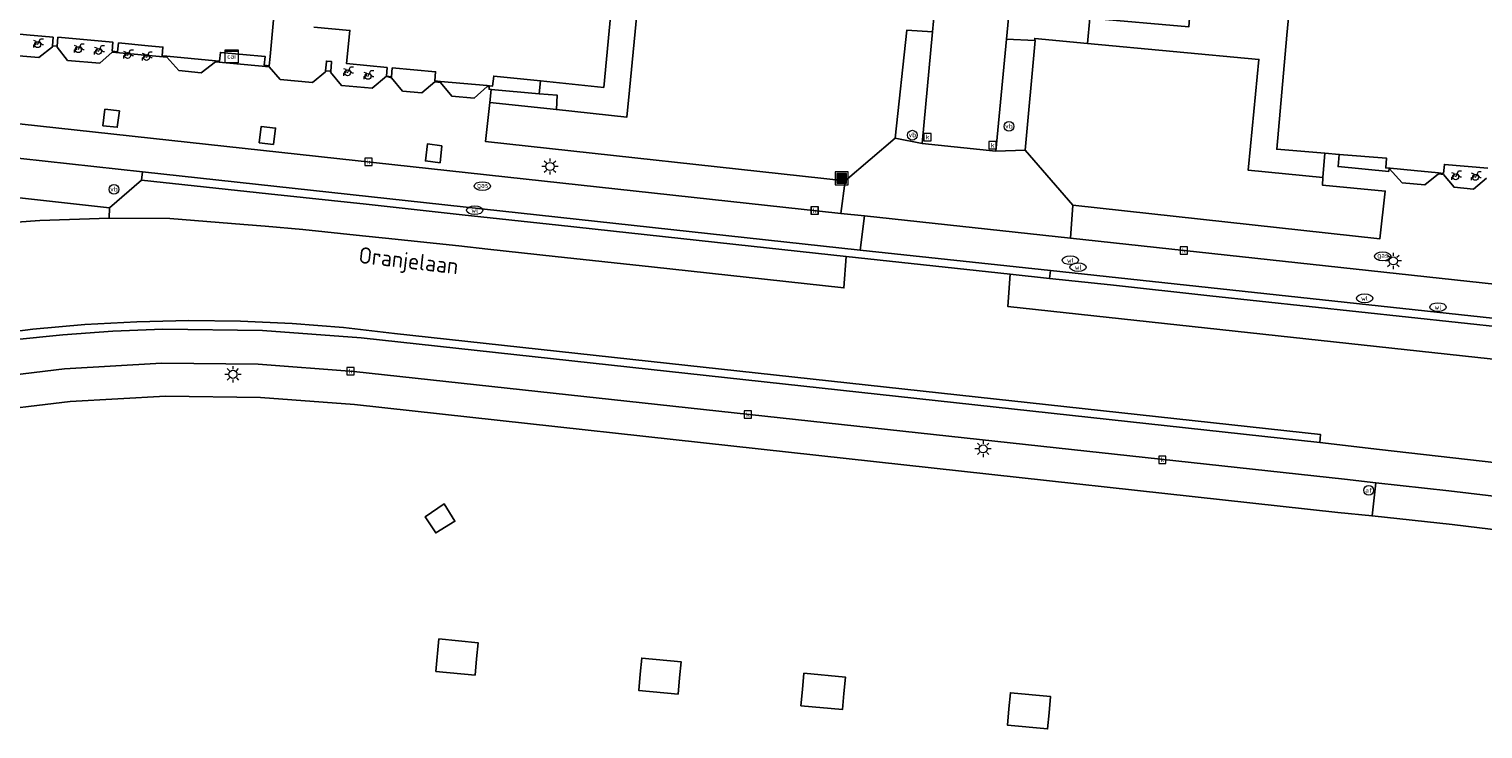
# Model space of a CAD drawing. Header units: metres. Extents: x 197147 to 199131, y 355511 to 356703.
# Tile 81 of 225: x 197861 to 197950, y 356113 to 356156. Entities that reach past the tile are written whole.
import ezdxf
from ezdxf.enums import TextEntityAlignment as Align

# ---------------------------------------------------------------- set-up
doc = ezdxf.new("R2010")
doc.units = ezdxf.units.M
for name, color, linetype in [('B-WE-GR-BEPLANTING_CULTUUR_HEESTERS-GV', 252, 'Continuous'), ('B-WE-GR-GRAS-GV', 252, 'Continuous'), ('B-WE-IE-MEUBILAIR_WEGMEUBILAIR-GV', 252, 'Continuous'), ('B-WE-IE-MEUBILAIR_WEGMEUBILAIR-S', 252, 'Continuous'), ('B-WE-IE-TERREINAFSCHEIDING_KUNSTMATIG_MUUR-GV', 252, 'IE-TERREINAFSCHEIDING-KUNSTMATIG-DICHT'), ('B-WE-KL-DATA_CAI-S', 252, 'Continuous'), ('B-WE-OG-BEBOUWING-GV', 252, 'Continuous'), ('B-WE-OG-BEBOUWING_STRAATNAAM-T35', 252, 'Continuous'), ('B-WE-OG-TERREIN_ERF-GV', 252, 'Continuous'), ('B-WE-RI-HWA_KOLK-S', 253, 'Continuous'), ('B-WE-VH-ONVERHARD-GV', 253, 'Continuous'), ('B-WE-VH-VERHARDING_ASFALT-GV', 253, 'Continuous'), ('B-WE-VH-VERHARDING_BETON-GV', 253, 'Continuous'), ('B-WE-VH-VERHARDING_BETONSTRAATSTEEN-GV', 253, 'Continuous'), ('B-WE-VH-VERHARDING_OPEN-GV', 253, 'Continuous'), ('B-WE-VH-VERHARDING_TEGEL-GV', 253, 'Continuous')]:
    doc.layers.add(name, color=color, linetype=linetype)
doc.styles.add('NLCS-ISO-M-T18', font='NLCS-ISO.ttf', dxfattribs={"height": 1.8})
doc.styles.add('NLCS-ISO-M200-T25', font='NLCS-ISO.ttf')
doc.linetypes.add('IE-TERREINAFSCHEIDING-KUNSTMATIG-DICHT', pattern='A,8,-1,[82,NLCS.SHX,S=0.75,R=90,X=0,Y=0],-1', length=10)

# ---------------------------------------------------------------- blocks, each defined once
blk = doc.blocks.new('BGT-AFVALBAK-SO')
at = {"linetype": 'ByBlock', "lineweight": 18}
h = blk.add_hatch(color=0, dxfattribs=at)
h.dxf.hatch_style = 1
h.paths.add_polyline_path([(-1.5, -1.5), (1.5, -1.5), (1.5, 1.5), (-1.5, 1.5)])
at = {"color": 0, "linetype": 'ByBlock', "lineweight": 18}
for points in [[(-2, -2), (2, -2), (2, 2), (-2, 2)], [(-1.5, -1.5), (1.5, -1.5), (1.5, 1.5), (-1.5, 1.5)]]:
    blk.add_lwpolyline(points, close=True, dxfattribs=at)
blk = doc.blocks.new('BGT-CAIKAST-SO')
at = {"color": 0, "linetype": 'ByBlock', "lineweight": 18}
for points in [[(-2, 2), (2, 2), (2, 1.68), (-2, 1.68)], [(-2, 1.52), (2, 1.52), (2, -2), (-2, -2)]]:
    blk.add_lwpolyline(points, close=True, dxfattribs=at)
at = {"color": 0, "linetype": 'ByBlock', "lineweight": 18, "style": 'NLCS-ISO-M-T18'}
blk.add_text('cai', height=1.5, dxfattribs=at).set_placement((0, 0), align=Align.MIDDLE_CENTER)
blk = doc.blocks.new('BGT-VERKEERSBORDPAAL-SO')
at = {"color": 0, "linetype": 'ByBlock', "lineweight": 18}
blk.add_circle((0, 0), 1.5, dxfattribs=at)
at = {"color": 0, "linetype": 'ByBlock', "lineweight": 18, "style": 'NLCS-ISO-M-T18'}
blk.add_text('vb', height=1.5, dxfattribs=at).set_placement((0, 0.13), align=Align.MIDDLE_CENTER)
blk = doc.blocks.new('BGT-AFSLUITPAAL-SO')
at = {"color": 0, "linetype": 'ByBlock', "lineweight": 18}
blk.add_circle((0, 0), 1.5, dxfattribs=at)
at = {"color": 0, "linetype": 'ByBlock', "lineweight": 18, "style": 'NLCS-ISO-M-T18'}
blk.add_text('af', height=1.5, dxfattribs=at).set_placement((0, 0), align=Align.MIDDLE_CENTER)
blk = doc.blocks.new('BGT-LICHTMAST-SO')
at = {"color": 0, "linetype": 'ByBlock', "lineweight": 18}
for points in [[(-1.25, 0), (-2, 0)], [(-1.41, 1.41), (-0.88, 0.88)], [(0, 2), (0, 1.25)], [(0.88, 0.88), (1.41, 1.41)], [(2, 0), (1.25, 0)], [(-1.41, -1.41), (-0.88, -0.88)], [(0, -1.25), (0, -2)], [(0.88, -0.88), (1.41, -1.41)]]:
    blk.add_lwpolyline(points, dxfattribs=at)
blk.add_circle((0, 0), 1, dxfattribs=at)
blk = doc.blocks.new('BGT-KOLK-SO')
at = {"color": 0, "linetype": 'ByBlock', "lineweight": 18}
blk.add_lwpolyline([(-0.045, -0.045), (0.045, -0.045), (0.045, 0.045), (-0.045, 0.045)], close=True, dxfattribs=at)
at = {"color": 0, "linetype": 'ByBlock', "lineweight": 18, "style": 'NLCS-ISO-M-T18'}
blk.add_text('k', height=0.06, dxfattribs=at).set_placement((0, 0), align=Align.MIDDLE_CENTER)
blk = doc.blocks.new('BGT-GASPUT-SO')
at = {"color": 0, "linetype": 'ByBlock', "lineweight": 18}
blk.add_ellipse((0, 0), major_axis=(2.5, 0), ratio=0.54, dxfattribs=at)
at = {"color": 0, "linetype": 'ByBlock', "lineweight": 18, "style": 'NLCS-ISO-M-T18'}
blk.add_text('gas', height=1.5, dxfattribs=at).set_placement((0.12, 0.3), align=Align.MIDDLE_CENTER)
blk = doc.blocks.new('BGT-WATERLEIDINGPUT-SO')
at = {"color": 0, "linetype": 'ByBlock', "lineweight": 18}
blk.add_ellipse((0, 0), major_axis=(2.5, 0), ratio=0.54, dxfattribs=at)
at = {"color": 0, "linetype": 'ByBlock', "lineweight": 18, "style": 'NLCS-ISO-M-T18'}
blk.add_text('wl', height=1.5, dxfattribs=at).set_placement((0, 0), align=Align.MIDDLE_CENTER)
blk = doc.blocks.new('BGT-FIETSENREK-SO')
at = {"color": 0, "linetype": 'ByBlock', "lineweight": 18}
for points in [[(-1.5, -1.35), (-1.5, -0.54), (-0.73, -0.28), (-0.73, 0.53), (-1.5, 0.79)], [(-0.3, -0.45), (0.6, 1.35), (1.5, 1.35)], [(1.05, -0.45), (0.21, 0.58)], [(1.05, -0.45), (1.5, -0.45)]]:
    blk.add_lwpolyline(points, dxfattribs=at)
blk.add_circle((-0.3, -0.45), 0.9, dxfattribs=at)

msp = doc.modelspace()

# ---------------------------------------------------------------- linework, layer by layer
at = {"layer": 'B-WE-GR-BEPLANTING_CULTUUR_HEESTERS-GV', "flags": 128}
for points in [[(197896.508, 356159.006), (197895.849, 356152.021), (197891.951, 356152.424), (197891.881, 356151.622), (197892.995, 356151.534), (197892.944, 356150.652), (197897.265, 356150.182), (197897.43, 356151.86), (197897.952, 356157.159), (197909.549, 356156.226), (197910.069, 356156.588), (197911.228, 356169.784), (197917.224, 356169.165), (197917.369, 356170.823), (197909.709, 356171.641), (197909.123, 356165.033), (197909.007, 356163.719), (197909.118, 356163.713), (197908.59, 356157.903), (197902.54, 356158.448), (197902.676, 356159.799), (197896.634, 356160.342), (197896.508, 356159.006)], [(197921.845, 356168.121), (197920.601, 356154.984), (197922.339, 356154.894), (197922.341, 356155.031), (197925.585, 356154.728), (197925.729, 356156.275), (197926.233, 356162.014), (197926.386, 356163.673), (197926.761, 356167.745), (197921.845, 356168.121)], [(197925.585, 356154.728), (197936.114, 356153.745), (197935.598, 356148.4), (197935.455, 356146.924), (197940.049, 356146.477), (197940.171, 356147.977), (197937.208, 356148.223), (197937.829, 356155.231), (197937.944, 356156.526), (197931.912, 356157.097), (197931.816, 356155.75), (197925.729, 356156.275)]]:
    msp.add_lwpolyline(points, dxfattribs=at)
at = {"layer": 'B-WE-GR-GRAS-GV', "flags": 128}
for points in [[(197916.059, 356155.431), (197917.274, 356168.575), (197917.172, 356168.577), (197917.224, 356169.165), (197911.228, 356169.784), (197910.069, 356156.588), (197909.549, 356156.226), (197897.952, 356157.159), (197897.43, 356151.86), (197897.265, 356150.182), (197892.944, 356150.652), (197888.849, 356151.098), (197888.584, 356148.693), (197910.686, 356146.285), (197913.761, 356148.894), (197914.476, 356155.543), (197916.059, 356155.431)], [(197924.679, 356144.773), (197943.549, 356142.714), (197943.881, 356145.65), (197940.012, 356146.015), (197940.049, 356146.477), (197935.455, 356146.924), (197935.598, 356148.4), (197936.114, 356153.745), (197925.585, 356154.728), (197922.341, 356155.031), (197922.339, 356154.894), (197922.356, 356154.893), (197921.738, 356148.17), (197924.679, 356144.773)]]:
    msp.add_lwpolyline(points, dxfattribs=at)
at = {"layer": 'B-WE-IE-MEUBILAIR_WEGMEUBILAIR-GV', "flags": 128}
for points in [[(197866.083, 356150.582), (197865.187, 356150.681), (197865.067, 356149.662), (197865.953, 356149.572), (197866.083, 356150.582)], [(197875.56, 356148.514), (197875.681, 356149.52), (197874.791, 356149.616), (197874.679, 356148.617), (197875.56, 356148.514)], [(197885.903, 356148.438), (197885.012, 356148.549), (197884.888, 356147.5), (197885.787, 356147.392), (197885.903, 356148.438)], [(197888.129, 356117.89), (197885.722, 356118.117), (197885.534, 356116.125), (197887.941, 356115.899), (197888.035, 356116.895), (197888.129, 356117.89)], [(197898.187, 356116.944), (197898.094, 356115.948), (197898, 356114.953), (197900.412, 356114.726), (197900.506, 356115.721), (197900.599, 356116.717), (197898.187, 356116.944)], [(197910.52, 356113.775), (197910.613, 356114.77), (197910.707, 356115.766), (197908.154, 356116.006), (197908.061, 356115.01), (197907.967, 356114.015), (197910.52, 356113.775)], [(197923.121, 356112.589), (197923.214, 356113.585), (197923.308, 356114.58), (197920.844, 356114.812), (197920.75, 356113.816), (197920.657, 356112.821), (197923.121, 356112.589)]]:
    msp.add_lwpolyline(points, dxfattribs=at)
at = {"layer": 'B-WE-IE-TERREINAFSCHEIDING_KUNSTMATIG_MUUR-GV', "ltscale": 0.2, "flags": 128}
for points in [[(197878.753, 356153.042), (197879.068, 356153.016), (197879.121, 356153.562), (197879.125, 356153.604), (197878.803, 356153.633), (197878.799, 356153.591), (197878.753, 356153.042)], [(197888.819, 356152.119), (197888.815, 356152.059), (197888.804, 356151.907), (197888.937, 356151.895), (197891.881, 356151.622), (197891.951, 356152.424), (197889.089, 356152.72), (197889.015, 356152.102), (197888.819, 356152.119)], [(197888.937, 356151.895), (197888.849, 356151.098), (197892.944, 356150.652), (197892.995, 356151.534), (197891.881, 356151.622)], [(197941.055, 356147.903), (197940.984, 356147.15), (197944.098, 356146.858), (197944.128, 356147.033), (197944.131, 356147.054), (197943.91, 356147.075), (197943.958, 356147.662), (197941.055, 356147.903)]]:
    msp.add_lwpolyline(points, dxfattribs=at)
at = {"layer": 'B-WE-OG-BEBOUWING-GV', "flags": 128}
for points in [[(197860.372, 356155.26), (197862.004, 356155.098), (197861.966, 356154.567), (197862.258, 356154.546), (197862.306, 356155.104), (197865.683, 356154.794), (197865.646, 356154.25), (197865.974, 356154.214), (197866.031, 356154.75), (197867.857, 356154.582), (197868.756, 356154.499), (197868.712, 356153.958), (197868.999, 356153.932), (197871.997, 356153.655), (197872.238, 356153.633), (197872.29, 356154.171), (197875.032, 356153.924), (197874.97, 356153.388), (197875.291, 356153.354), (197875.342, 356153.91), (197876.318, 356164.55)], [(197878.034, 356155.718), (197880.244, 356155.518), (197880.043, 356153.482), (197882.53, 356153.236), (197882.487, 356152.704), (197882.811, 356152.673), (197882.847, 356153.213), (197885.517, 356152.982), (197885.471, 356152.416), (197885.813, 356152.386), (197887.251, 356152.259), (197888.688, 356152.131), (197888.819, 356152.119), (197889.015, 356152.102), (197889.089, 356152.72), (197891.951, 356152.424), (197895.849, 356152.021), (197896.508, 356159.006)], [(197951.41, 356157.622), (197949.709, 356157.793), (197949.714, 356157.899), (197946.722, 356158.18), (197938.879, 356158.917), (197938.162, 356158.987), (197937.944, 356156.526), (197937.829, 356155.231), (197937.208, 356148.223), (197940.171, 356147.977), (197941.055, 356147.903), (197943.958, 356147.662), (197943.91, 356147.075), (197944.131, 356147.054)], [(197944.131, 356147.054), (197944.17, 356147.05), (197945.663, 356146.907), (197947.155, 356146.763), (197947.455, 356146.734), (197947.515, 356147.282), (197950.173, 356147.046)]]:
    msp.add_lwpolyline(points, dxfattribs=at)
at = {"layer": 'B-WE-OG-TERREIN_ERF-GV', "flags": 128}
for points in [[(197876.318, 356164.55), (197875.342, 356153.91), (197875.291, 356153.354), (197874.97, 356153.388), (197875.032, 356153.924), (197872.29, 356154.171), (197872.238, 356153.633), (197871.997, 356153.655), (197868.999, 356153.932), (197868.712, 356153.958), (197868.756, 356154.499), (197867.857, 356154.582), (197866.031, 356154.75), (197865.974, 356154.214), (197865.646, 356154.25)], [(197865.646, 356154.25), (197865.683, 356154.794), (197862.306, 356155.104), (197862.258, 356154.546), (197862.255, 356154.486), (197862.899, 356153.679), (197864.871, 356153.512), (197865.643, 356154.19), (197868.996, 356153.872), (197869.742, 356153.057), (197871.115, 356152.915), (197871.994, 356153.595), (197875.288, 356153.294), (197875.971, 356152.502), (197877.944, 356152.319), (197878.75, 356152.982), (197878.753, 356153.042), (197878.799, 356153.591), (197878.803, 356153.633), (197879.125, 356153.604), (197879.121, 356153.562), (197879.068, 356153.016), (197879.065, 356152.956), (197879.722, 356152.143), (197881.625, 356151.975), (197882.487, 356152.704), (197882.53, 356153.236), (197880.043, 356153.482), (197880.244, 356155.518), (197878.034, 356155.718)], [(197951.186, 356124.764), (197947.997, 356125.153), (197943.07, 356125.681), (197940.971, 356125.898), (197880.532, 356132.523), (197874.75, 356132.968), (197868.915, 356133.036), (197863.062, 356132.722), (197857.231, 356132.024)], [(197886.706, 356125.358), (197885.523, 356124.636), (197884.881, 356125.629), (197886.041, 356126.419), (197886.706, 356125.358)], [(197885.722, 356118.117), (197888.129, 356117.89), (197888.035, 356116.895), (197887.941, 356115.899), (197885.534, 356116.125), (197885.722, 356118.117)], [(197898.094, 356115.948), (197898.187, 356116.944), (197900.599, 356116.717), (197900.506, 356115.721), (197900.412, 356114.726), (197898, 356114.953), (197898.094, 356115.948)], [(197908.154, 356116.006), (197910.707, 356115.766), (197910.613, 356114.77), (197910.52, 356113.775), (197907.967, 356114.015), (197908.061, 356115.01), (197908.154, 356116.006)], [(197923.214, 356113.585), (197923.121, 356112.589), (197920.657, 356112.821), (197920.75, 356113.816), (197920.844, 356114.812), (197923.308, 356114.58), (197923.214, 356113.585)]]:
    msp.add_lwpolyline(points, dxfattribs=at)
at = {"layer": 'B-WE-VH-ONVERHARD-GV', "flags": 128}
for points in [[(197866.083, 356150.582), (197865.187, 356150.681), (197865.067, 356149.662), (197865.953, 356149.572), (197866.083, 356150.582)], [(197875.56, 356148.514), (197875.681, 356149.52), (197874.791, 356149.616), (197874.679, 356148.617), (197875.56, 356148.514)], [(197885.903, 356148.438), (197885.012, 356148.549), (197884.888, 356147.5), (197885.787, 356147.392), (197885.903, 356148.438)], [(197886.041, 356126.419), (197884.881, 356125.629), (197885.523, 356124.636), (197886.706, 356125.358), (197886.041, 356126.419)], [(197888.129, 356117.89), (197885.722, 356118.117), (197885.534, 356116.125), (197887.941, 356115.899), (197888.035, 356116.895), (197888.129, 356117.89)], [(197898.187, 356116.944), (197898.094, 356115.948), (197898, 356114.953), (197900.412, 356114.726), (197900.506, 356115.721), (197900.599, 356116.717), (197898.187, 356116.944)], [(197910.707, 356115.766), (197908.154, 356116.006), (197908.061, 356115.01), (197907.967, 356114.015), (197910.52, 356113.775), (197910.613, 356114.77), (197910.707, 356115.766)], [(197923.121, 356112.589), (197923.214, 356113.585), (197923.308, 356114.58), (197920.844, 356114.812), (197920.75, 356113.816), (197920.657, 356112.821), (197923.121, 356112.589)]]:
    msp.add_lwpolyline(points, dxfattribs=at)
at = {"layer": 'B-WE-VH-VERHARDING_ASFALT-GV', "flags": 128}
for points in [[(197920.601, 356154.984), (197921.845, 356168.121), (197917.274, 356168.575), (197916.059, 356155.431), (197915.426, 356148.579), (197919.95, 356148.11), (197920.601, 356154.984)], [(197867.443, 356146.328), (197865.469, 356144.611), (197865.452, 356143.986), (197869.178, 356143.958), (197873.72, 356143.594), (197875.037, 356143.481), (197877.351, 356143.282), (197881.029, 356142.905), (197882.427, 356142.762), (197886.946, 356142.278), (197888.723, 356142.087), (197892.861, 356141.636), (197898.776, 356140.99), (197910.606, 356139.7), (197910.755, 356141.633)], [(197923.309, 356140.775), (197911.617, 356142.02), (197867.498, 356146.829), (197867.443, 356146.328), (197875.254, 356145.481), (197881.238, 356144.833), (197887.153, 356144.191), (197893.069, 356143.55), (197904.899, 356142.268), (197910.755, 356141.633), (197920.832, 356140.54)], [(197865.452, 356143.986), (197861.187, 356143.849), (197856.928, 356143.535), (197852.686, 356143.044), (197848.472, 356142.377), (197846.431, 356142.065), (197844.428, 356141.567), (197839.624, 356140.38), (197834.878, 356138.962), (197830.205, 356137.316), (197825.623, 356135.449), (197817.422, 356131.82)], [(197962.105, 356138.68), (197924.526, 356142.748), (197911.864, 356144.119), (197911.617, 356142.02)], [(197910.606, 356139.7), (197898.776, 356140.99)], [(197957.521, 356136.591), (197939.206, 356138.562), (197933.102, 356139.218), (197926.997, 356139.875), (197923.25, 356140.278), (197920.832, 356140.54), (197920.68, 356138.56), (197957.304, 356134.576), (197961.784, 356134.089), (197963.414, 356133.968), (197967.223, 356133.686), (197969.537, 356133.519), (197971.959, 356133.345), (197975.665, 356133.134), (197976.886, 356133.064), (197981.86, 356132.969), (197981.873, 356134.825), (197975.771, 356135.146), (197970.21, 356135.439)], [(197939.206, 356138.562), (197957.521, 356136.591), (197960.564, 356136.264), (197963.609, 356135.966), (197965.382, 356135.793), (197969.681, 356135.478), (197970.21, 356135.439), (197970.251, 356135.942), (197964.909, 356136.333), (197959.579, 356136.858), (197923.309, 356140.775), (197923.25, 356140.278)], [(197820.763, 356124.369), (197833.149, 356129.797), (197836.058, 356131.014), (197839.019, 356132.137), (197842.026, 356133.163), (197845.075, 356134.09), (197848.161, 356134.913), (197851.278, 356135.633), (197854.422, 356136.247), (197857.587, 356136.753), (197860.767, 356137.151), (197863.957, 356137.44), (197867.152, 356137.62), (197870.345, 356137.69), (197873.531, 356137.653), (197876.705, 356137.508), (197879.862, 356137.256), (197882.995, 356136.9), (197939.907, 356130.679), (197939.854, 356130.199)], [(197953.645, 356128.573), (197951.645, 356128.832), (197948.027, 356129.26), (197943.521, 356129.76), (197939.854, 356130.199), (197880.943, 356136.621), (197874.877, 356137.084), (197868.754, 356137.152), (197865.684, 356137.035), (197862.614, 356136.818), (197859.55, 356136.501), (197856.496, 356136.082), (197853.458, 356135.564), (197850.439, 356134.946), (197847.446, 356134.231), (197844.483, 356133.419), (197838.664, 356131.514), (197833.017, 356129.25), (197820.951, 356123.951)], [(197821.744, 356121.984), (197822.044, 356122.116), (197834.01, 356127.362), (197839.485, 356129.563), (197845.127, 356131.415), (197850.902, 356132.903), (197856.775, 356134.011), (197862.707, 356134.732), (197868.662, 356135.063), (197874.6, 356135.005), (197880.484, 356134.565), (197941.383, 356127.936), (197943.295, 356127.723), (197947.793, 356127.223), (197951.404, 356126.796)]]:
    msp.add_lwpolyline(points, dxfattribs=at)
at = {"layer": 'B-WE-VH-VERHARDING_BETON-GV', "flags": 128}
msp.add_lwpolyline([(197859.55, 356136.501), (197862.614, 356136.818), (197865.684, 356137.035), (197868.754, 356137.152), (197874.877, 356137.084), (197880.943, 356136.621), (197939.854, 356130.199), (197939.907, 356130.679), (197882.995, 356136.9), (197879.862, 356137.256), (197876.705, 356137.508), (197873.531, 356137.653), (197870.345, 356137.69), (197867.152, 356137.62), (197863.957, 356137.44), (197860.767, 356137.151), (197857.587, 356136.753)], dxfattribs=at)
at = {"layer": 'B-WE-VH-VERHARDING_BETONSTRAATSTEEN-GV', "flags": 128}
msp.add_lwpolyline([(197856.928, 356143.535), (197861.187, 356143.849), (197865.452, 356143.986), (197865.469, 356144.611), (197858.442, 356145.394)], dxfattribs=at)
at = {"layer": 'B-WE-VH-VERHARDING_OPEN-GV', "flags": 128}
for points in [[(197861.966, 356154.567), (197862.004, 356155.098), (197860.372, 356155.26), (197858.541, 356155.441), (197858.488, 356154.899), (197858.485, 356154.839), (197859.164, 356154.031), (197861.131, 356153.851), (197861.963, 356154.507), (197861.966, 356154.567)], [(197885.471, 356152.416), (197885.517, 356152.982), (197882.847, 356153.213), (197882.811, 356152.673), (197882.487, 356152.704), (197882.808, 356152.613), (197883.482, 356151.795), (197884.667, 356151.689), (197885.468, 356152.356), (197885.81, 356152.326), (197886.509, 356151.491), (197887.885, 356151.368), (197888.685, 356152.071), (197888.815, 356152.059), (197888.819, 356152.119), (197888.688, 356152.131), (197887.251, 356152.259), (197885.813, 356152.386), (197885.471, 356152.416)]]:
    msp.add_lwpolyline(points, dxfattribs=at)
at = {"layer": 'B-WE-VH-VERHARDING_TEGEL-GV', "flags": 128}
for points in [[(197915.426, 356148.579), (197916.059, 356155.431), (197914.476, 356155.543), (197913.761, 356148.894)], [(197910.686, 356146.285), (197888.584, 356148.693), (197888.849, 356151.098), (197888.937, 356151.895), (197888.804, 356151.907), (197888.815, 356152.059), (197888.685, 356152.071), (197887.885, 356151.368), (197886.509, 356151.491), (197885.81, 356152.326), (197885.468, 356152.356), (197884.667, 356151.689), (197883.482, 356151.795), (197882.808, 356152.613), (197882.487, 356152.704), (197881.625, 356151.975), (197879.722, 356152.143), (197879.065, 356152.956), (197879.068, 356153.016), (197878.753, 356153.042), (197878.75, 356152.982), (197877.944, 356152.319), (197875.971, 356152.502), (197875.288, 356153.294), (197871.994, 356153.595), (197871.115, 356152.915), (197869.742, 356153.057), (197868.996, 356153.872), (197865.643, 356154.19), (197864.871, 356153.512), (197862.899, 356153.679), (197862.255, 356154.486), (197862.258, 356154.546), (197861.966, 356154.567), (197861.963, 356154.507), (197861.131, 356153.851), (197859.164, 356154.031)], [(197920.601, 356154.984), (197919.95, 356148.11), (197921.738, 356148.17), (197922.356, 356154.893), (197922.339, 356154.894), (197920.601, 356154.984)], [(197910.42, 356144.276), (197856.523, 356150.152), (197853.326, 356150.368), (197850.111, 356150.323), (197846.91, 356150.017), (197843.755, 356149.455), (197839.838, 356148.603), (197835.963, 356147.573), (197831.917, 356146.274), (197829.917, 356145.559), (197827.924, 356144.822), (197826.324, 356144.207), (197824.735, 356143.566), (197823.154, 356142.903), (197821.582, 356142.221)], [(197866.083, 356150.582), (197865.953, 356149.572), (197865.067, 356149.662), (197865.187, 356150.681), (197866.083, 356150.582)], [(197875.56, 356148.514), (197874.679, 356148.617), (197874.791, 356149.616), (197875.681, 356149.52), (197875.56, 356148.514)], [(197885.903, 356148.438), (197885.787, 356147.392), (197884.888, 356147.5), (197885.012, 356148.549), (197885.903, 356148.438)], [(197919.95, 356148.11), (197915.426, 356148.579), (197913.761, 356148.894), (197910.686, 356146.285), (197910.42, 356144.276), (197911.864, 356144.119), (197924.526, 356142.748), (197924.679, 356144.773), (197921.738, 356148.17)], [(197858.442, 356145.394), (197865.469, 356144.611), (197867.443, 356146.328), (197867.498, 356146.829), (197858.505, 356147.812)], [(197944.128, 356147.033), (197944.098, 356146.858), (197940.984, 356147.15), (197941.055, 356147.903), (197940.171, 356147.977), (197940.049, 356146.477), (197940.012, 356146.015), (197943.881, 356145.65), (197943.549, 356142.714), (197924.679, 356144.773)], [(197950.173, 356147.046), (197947.515, 356147.282), (197947.455, 356146.734), (197947.155, 356146.763), (197945.663, 356146.907), (197944.17, 356147.05), (197944.131, 356147.054), (197944.128, 356147.033), (197944.926, 356146.157), (197946.302, 356146.023), (197947.152, 356146.703), (197947.452, 356146.674), (197948.107, 356145.881), (197949.311, 356145.775), (197950.11, 356146.449)], [(197867.498, 356146.829), (197911.617, 356142.02), (197911.864, 356144.119)], [(197924.526, 356142.748), (197962.105, 356138.68), (197963.864, 356138.5), (197965.625, 356138.342), (197967.387, 356138.203), (197969.151, 356138.082), (197970.654, 356137.997), (197972.157, 356137.932), (197975.166, 356137.831), (197978.732, 356137.743), (197980.515, 356137.715), (197982.299, 356137.699), (198028.898, 356137.82)], [(197943.295, 356127.723), (197941.383, 356127.936), (197880.484, 356134.565), (197874.6, 356135.005), (197868.662, 356135.063), (197862.707, 356134.732), (197856.775, 356134.011), (197850.902, 356132.903), (197845.127, 356131.415), (197839.485, 356129.563), (197834.01, 356127.362), (197822.044, 356122.116)], [(197822.511, 356120.118), (197834.848, 356125.526), (197840.231, 356127.681), (197845.779, 356129.493), (197851.457, 356130.945), (197857.231, 356132.024), (197863.062, 356132.722), (197868.915, 356133.036), (197874.75, 356132.968), (197880.532, 356132.523), (197940.971, 356125.898), (197943.07, 356125.681)], [(197951.186, 356124.764), (197951.404, 356126.796), (197947.793, 356127.223), (197943.295, 356127.723), (197943.07, 356125.681), (197947.997, 356125.153), (197951.186, 356124.764)]]:
    msp.add_lwpolyline(points, dxfattribs=at)

# ---------------------------------------------------------------- block references
at = {"layer": 'B-WE-IE-MEUBILAIR_WEGMEUBILAIR-S'}
for name, p, xscale, yscale, zscale in [('BGT-FIETSENREK-SO', (197861.117, 356154.738), 0.2, 0.2, 0.2), ('BGT-FIETSENREK-SO', (197863.619, 356154.431), 0.2, 0.2, 0.2), ('BGT-FIETSENREK-SO', (197864.856, 356154.319), 0.2, 0.2, 0.2), ('BGT-FIETSENREK-SO', (197866.644, 356154.066), 0.2, 0.2, 0.2), ('BGT-FIETSENREK-SO', (197867.805, 356153.946), 0.2, 0.2, 0.2), ('BGT-FIETSENREK-SO', (197880.165, 356153.01), 0.2, 0.2, 0.2), ('BGT-FIETSENREK-SO', (197881.418, 356152.788), 0.2, 0.2, 0.2), ('BGT-VERKEERSBORDPAAL-SO', (197920.75, 356149.624), 0.2, 0.2, 0.2), ('BGT-VERKEERSBORDPAAL-SO', (197914.815, 356149.082), 0.2, 0.2, 0.2), ('BGT-LICHTMAST-SO', (197892.545, 356147.16), 0.25, 0.25, 0.25), ('BGT-AFVALBAK-SO', (197910.468, 356146.435), 0.2, 0.2, 0.2), ('BGT-FIETSENREK-SO', (197948.266, 356146.615), 0.2, 0.2, 0.2), ('BGT-FIETSENREK-SO', (197949.481, 356146.582), 0.2, 0.2, 0.2), ('BGT-VERKEERSBORDPAAL-SO', (197865.748, 356145.754), 0.2, 0.2, 0.2), ('BGT-GASPUT-SO', (197888.389, 356145.955), 0.2, 0.2, 0.2), ('BGT-WATERLEIDINGPUT-SO', (197887.923, 356144.469), 0.2, 0.2, 0.2), ('BGT-GASPUT-SO', (197943.712, 356141.637), 0.2, 0.2, 0.2), ('BGT-LICHTMAST-SO', (197944.374, 356141.356), 0.25, 0.25, 0.25), ('BGT-WATERLEIDINGPUT-SO', (197924.526, 356141.396), 0.2, 0.2, 0.2), ('BGT-WATERLEIDINGPUT-SO', (197925.003, 356140.97), 0.2, 0.2, 0.2), ('BGT-WATERLEIDINGPUT-SO', (197942.605, 356139.057), 0.2, 0.2, 0.2), ('BGT-WATERLEIDINGPUT-SO', (197947.118, 356138.516), 0.2, 0.2, 0.2), ('BGT-LICHTMAST-SO', (197873.058, 356134.381), 0.25, 0.25, 0.25), ('BGT-LICHTMAST-SO', (197919.162, 356129.801), 0.25, 0.25, 0.25), ('BGT-AFSLUITPAAL-SO', (197942.866, 356127.256), 0.2, 0.2, 0.2)]:
    msp.add_blockref(name, p, dxfattribs=dict(at, xscale=xscale, yscale=yscale, zscale=zscale))
at = {"layer": 'B-WE-KL-DATA_CAI-S', "xscale": 0.2, "yscale": 0.2, "zscale": 0.2}
msp.add_blockref('BGT-CAIKAST-SO', (197872.972, 356153.938), dxfattribs=at)
at = {"layer": 'B-WE-RI-HWA_KOLK-S', "xscale": 5, "yscale": 5, "zscale": 5}
for p in [(197915.744, 356148.97), (197919.75, 356148.464), (197881.396, 356147.45), (197908.81, 356144.446), (197908.814, 356144.449), (197931.505, 356141.989), (197880.294, 356134.58), (197904.712, 356131.908), (197930.178, 356129.137)]:
    msp.add_blockref('BGT-KOLK-SO', p, dxfattribs=at)

# ---------------------------------------------------------------- texts
at = {"layer": 'B-WE-OG-BEBOUWING_STRAATNAAM-T35', "insert": (197883.838, 356141.227), "char_height": 1, "attachment_point": 5, "rotation": 353.4, "style": 'NLCS-ISO-M200-T25'}
msp.add_mtext('Oranjelaan', dxfattribs=at)

doc.saveas('drawing.dxf')
